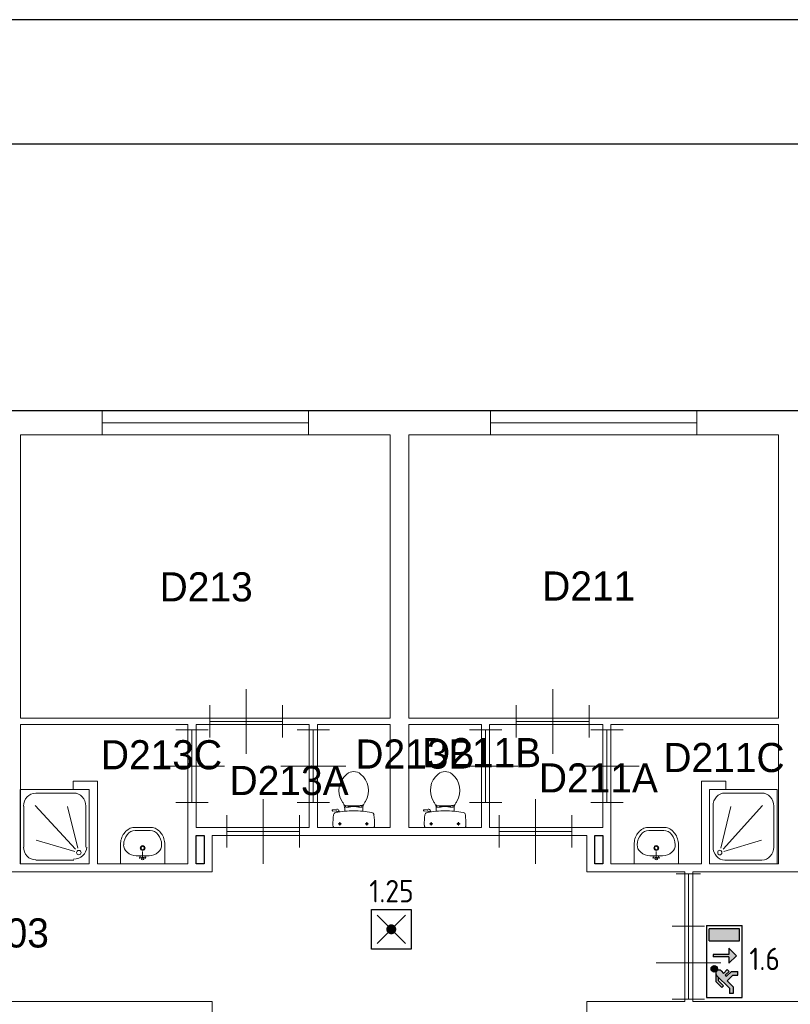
# Model space of a CAD drawing. Header units: millimetres. Extents: x 0 to 594, y 0 to 420.
# Tile 12 of 16: x 202 to 264, y 341 to 420. Entities that reach past the tile are written whole.
import ezdxf
from ezdxf.enums import TextEntityAlignment as Align

# ---------------------------------------------------------------- set-up
doc = ezdxf.new("R2010")
doc.units = ezdxf.units.MM
doc.header["$LTSCALE"] = 100
for name, color, linetype in [('BINNENMUUR', 7, 'Continuous'), ('BOUWKUNDE', 7, 'Continuous'), ('BUITENMUUR', 7, 'Continuous'), ('EL6350--Noodverlichting', 3, 'Continuous'), ('haltronic kader rand', 5, 'Continuous'), ('SANITAIR', 7, 'Continuous')]:
    doc.layers.add(name, color=color, linetype=linetype)
doc.layers.add('LABEL', color=7, linetype='Continuous', lineweight=0)
doc.styles.add('dgn175', font='dgn175.shx')
doc.styles.add('ISO18', font='ISO.shx', dxfattribs={"width": 0.9, "height": 1.8})

# ---------------------------------------------------------------- blocks, each defined once
blk = doc.blocks.new('2236')
at = {"layer": 'SANITAIR', "color": 7, "linetype": 'Continuous', "lineweight": 0}
for p, q in [((-0.662, 0.874), (-0.192, 0.874)), ((-0.811, 0.207), (-0.811, 0.713)), ((-0.67, 0.721), (-0.17, 0.183)), ((-0.142, 0.192), (-0.27, 0.708)), ((-0.043, 0.713), (-0.043, 0.207)), ((-0.178, 0.153), (-0.658, 0.291)), ((-0.192, 0.046), (-0.662, 0.046))]:
    blk.add_line(p, q, dxfattribs=at)
at = {"layer": 'SANITAIR', "color": 7, "linetype": 'Continuous', "lineweight": 0, "flags": 128}
blk.add_lwpolyline([(-0.854, 0), (0, 0), (0, 0.92), (-0.854, 0.92), (-0.854, 0)], close=True, dxfattribs=at)
at = {"layer": 'SANITAIR', "color": 7, "linetype": 'Continuous', "lineweight": 0}
for centre, major_axis, ratio, start_param, end_param in [((-0.662, 0.714), (0, 0.159), 0.956478, 0, 1.570796), ((-0.193, 0.714), (0, 0.161), 0.928262, 4.712389, 6.283185), ((-0.662, 0.208), (0, 0.159), 0.956478, 1.570796, 3.141593), ((-0.193, 0.208), (0.161, 0), 0.93257, 4.712389, 6.283185)]:
    blk.add_ellipse(centre, major_axis=major_axis, ratio=ratio, start_param=start_param, end_param=end_param, dxfattribs=at)
blk.add_ellipse((-0.129, 0.139), major_axis=(0.0289, 0), ratio=0.93257, dxfattribs=at)
blk = doc.blocks.new('20415')
at = {"layer": 'BOUWKUNDE', "color": 7, "linetype": 'Continuous', "lineweight": 0}
for p, q in [((-2.55, 0.15), (-2.55, -0.15)), ((0, 0.15), (0, -0.15)), ((0, 0), (-2.55, 0))]:
    blk.add_line(p, q, dxfattribs=at)
blk = doc.blocks.new('20219')
at = {"layer": 'BOUWKUNDE', "color": 7, "linetype": 'Continuous', "lineweight": 0}
for p, q in [((-0.45, 0.4), (-0.45, 0)), ((-0.9, 0.2), (-0.9, -0.2)), ((0, 0.2), (0, -0.2)), ((0, 0), (-0.9, 0)), ((-0.45, 0), (-0.45, -0.4))]:
    blk.add_line(p, q, dxfattribs=at)
blk = doc.blocks.new('20249')
at = {"layer": 'BOUWKUNDE', "color": 7, "linetype": 'Continuous', "lineweight": 0}
for p, q in [((-0.2, 0), (0.2, 0)), ((0, 0), (0, -0.9)), ((-0.4, -0.45), (0, -0.45)), ((0, -0.45), (0.4, -0.45)), ((-0.2, -0.9), (0.2, -0.9))]:
    blk.add_line(p, q, dxfattribs=at)
blk = doc.blocks.new('2218')
at = {"layer": 'SANITAIR', "color": 7, "linetype": 'Continuous', "lineweight": 0}
for p, q in [((-0.091, 0.41), (0.091, 0.41)), ((0, 0.065), (0, 0.153)), ((0.079, 0.1), (-0.079, 0.1)), ((0, 0.065), (-0.045, 0.082)), ((-0.037, 0.064), (-0.029, 0.089)), ((0, 0.065), (0.045, 0.082)), ((0.037, 0.064), (0.029, 0.089))]:
    blk.add_line(p, q, dxfattribs=at)
at = {"layer": 'SANITAIR', "color": 7, "linetype": 'Continuous', "lineweight": 0, "flags": 128}
blk.add_lwpolyline([(0.275, 0), (0.275, 0.235), (0.275, 0.235), (0.274, 0.255), (0.271, 0.274), (0.268, 0.292), (0.263, 0.31), (0.256, 0.328), (0.249, 0.345), (0.24, 0.361), (0.23, 0.376), (0.219, 0.389), (0.207, 0.402), (0.195, 0.413), (0.181, 0.423), (0.167, 0.432), (0.153, 0.439), (0.138, 0.444), (0.122, 0.448), (0.107, 0.45), (0.091, 0.45), (0.091, 0.45), (-0.091, 0.45), (-0.091, 0.45), (-0.107, 0.45), (-0.122, 0.448), (-0.138, 0.444), (-0.153, 0.439), (-0.167, 0.432), (-0.181, 0.423), (-0.195, 0.413), (-0.207, 0.402), (-0.219, 0.389), (-0.23, 0.376), (-0.24, 0.361), (-0.249, 0.345), (-0.256, 0.328), (-0.263, 0.31), (-0.268, 0.292), (-0.271, 0.274), (-0.274, 0.255), (-0.275, 0.235), (-0.275, 0.235), (-0.275, 0), (0.275, 0)], close=True, dxfattribs=at)
at = {"layer": 'SANITAIR', "color": 7, "linetype": 'Continuous', "lineweight": 0}
for centre, radius in [((0, 0.195), 0.03), ((0, 0.195), 0.02), ((0, 0.065), 0.0175)]:
    blk.add_circle(centre, radius, dxfattribs=at)
for centre, major_axis, ratio, start_param, end_param in [((-0.096, 0.23), (0.002, 0.18), 0.771034, 6.267651, 7.838442), ((0.096, 0.23), (0.002, -0.18), 0.771034, 1.586336, 3.157127), ((-0.096, 0.21), (0.136, -0.04), 0.751905, 3.285304, 5.05863), ((0.096, 0.21), (-0.136, -0.04), 0.751905, 1.224555, 2.997882)]:
    blk.add_ellipse(centre, major_axis=major_axis, ratio=ratio, start_param=start_param, end_param=end_param, dxfattribs=at)
blk = doc.blocks.new('22037')
at = {"layer": 'SANITAIR', "color": 7, "linetype": 'Continuous', "lineweight": 0}
for p, q in [((-0.101, 0.27), (-0.101, 0.25)), ((-0.101, 0.25), (-0.057, 0.25)), ((-0.067, 0.25), (-0.067, 0.267)), ((-0.057, 0.25), (-0.057, 0.266)), ((-0.057, 0.255), (-0.035, 0.255)), ((-0.035, 0.255), (-0.035, 0.26)), ((0.035, 0.26), (-0.035, 0.26)), ((0.035, 0.255), (0.035, 0.26)), ((0.057, 0.255), (0.035, 0.255)), ((0.057, 0.25), (0.057, 0.267)), ((0.101, 0.25), (0.057, 0.25)), ((0.067, 0.25), (0.067, 0.268)), ((0.101, 0.271), (0.101, 0.25)), ((-0.264, 0.204), (-0.266, 0.21)), ((-0.262, 0.216), (-0.21, 0.224)), ((-0.222, 0.205), (-0.259, 0.2)), ((-0.211, 0.197), (-0.208, 0.187)), ((-0.181, 0.202), (-0.21, 0.196)), ((-0.178, 0.192), (-0.183, 0.206)), ((-0.111, 0.23), (-0.111, 0.2)), ((0.111, 0.2), (0.111, 0.23)), ((-0.248, 0), (0.248, 0)), ((-0.193, 0.045), (-0.152, 0.045)), ((-0.173, 0.065), (-0.173, 0.025)), ((0.143, 0.045), (0.184, 0.045)), ((0.163, 0.066), (0.163, 0.024))]:
    blk.add_line(p, q, dxfattribs=at)
for centre in [(-0.173, 0.045), (0.163, 0.045)]:
    blk.add_circle(centre, 0.012, dxfattribs=at)
for centre, radius, start, end in [((0.08, 0.456), 0.263, 129.1208, 211.0923), ((0, 0.555), 0.135, 50.8792, 129.1208), ((-0.081, 0.456), 0.263, 328.9077, 50.8792), ((0.241, 0.553), 0.45, 211.0923, 213.8429), ((-0.24, 0.231), 0.129, 0, 33.8429), ((-0.099, 0.29), 0.02, 217.7817, 264.3005), ((-0.009, 1.191), 0.926, 264.3005, 276.9358), ((0.1, 0.292), 0.02, 276.9358, 322.58), ((0.24, 0.231), 0.129, 146.1571, 180), ((-0.241, 0.553), 0.45, 326.1571, 328.9077), ((-0.262, 0.212), 0.005, 98.4779, 195.7398), ((-0.26, 0.205), 0.005, 195.7398, 277.2238), ((0.892, 0.028), 1.15, 173.6509, 180), ((-0.217, 0.151), 0.0335, 100.7271, 173.6509), ((0, -0.995), 1.2, 95.3019, 100.7271), ((-0.221, 0.195), 0.01, 11.8886, 97.2238), ((-0.207, 0.2), 0.025, 15.9272, 98.4779), ((0, -0.992), 1.197, 84.6981, 95.3019), ((0, -0.995), 1.2, 79.2904, 84.6981), ((0.217, 0.151), 0.034, 6.3309, 79.2904), ((-0.893, 0.028), 1.15, 0, 6.3309), ((-0.214, 0.027), 0.0434, 178.9808, 218.2302), ((0.214, 0.027), 0.0434, 321.7698, 1.0192)]:
    blk.add_arc(centre, radius, start, end, dxfattribs=at)
blk = doc.blocks.new('22043')
at = {"layer": 'SANITAIR', "color": 7, "linetype": 'Continuous', "lineweight": 0}
for p, q in [((-0.101, 0.27), (-0.101, 0.25)), ((-0.101, 0.25), (-0.057, 0.25)), ((-0.067, 0.25), (-0.067, 0.267)), ((-0.057, 0.25), (-0.057, 0.266)), ((-0.057, 0.255), (-0.035, 0.255)), ((-0.035, 0.255), (-0.035, 0.26)), ((0.035, 0.26), (-0.035, 0.26)), ((0.035, 0.255), (0.035, 0.26)), ((0.057, 0.255), (0.035, 0.255)), ((0.057, 0.25), (0.057, 0.267)), ((0.101, 0.25), (0.057, 0.25)), ((0.067, 0.25), (0.067, 0.268)), ((0.101, 0.271), (0.101, 0.25)), ((-0.264, 0.204), (-0.266, 0.21)), ((-0.262, 0.216), (-0.21, 0.224)), ((-0.222, 0.205), (-0.259, 0.2)), ((-0.211, 0.197), (-0.208, 0.187)), ((-0.181, 0.202), (-0.21, 0.196)), ((-0.178, 0.192), (-0.183, 0.206)), ((-0.111, 0.23), (-0.111, 0.2)), ((0.111, 0.2), (0.111, 0.23)), ((-0.248, 0), (0.248, 0)), ((-0.193, 0.045), (-0.152, 0.045)), ((-0.173, 0.065), (-0.173, 0.025)), ((0.143, 0.045), (0.184, 0.045)), ((0.163, 0.066), (0.163, 0.024))]:
    blk.add_line(p, q, dxfattribs=at)
for centre in [(-0.173, 0.045), (0.163, 0.045)]:
    blk.add_circle(centre, 0.012, dxfattribs=at)
for centre, radius, start, end in [((0.08, 0.456), 0.263, 129.1208, 211.0923), ((0, 0.555), 0.135, 50.8792, 129.1208), ((-0.081, 0.456), 0.263, 328.9077, 50.8792), ((0.241, 0.553), 0.45, 211.0923, 213.8429), ((-0.24, 0.231), 0.129, 0, 33.8429), ((-0.099, 0.29), 0.02, 217.7817, 264.3005), ((-0.009, 1.191), 0.926, 264.3005, 276.9358), ((0.1, 0.292), 0.02, 276.9358, 322.58), ((0.24, 0.231), 0.129, 146.1571, 180), ((-0.241, 0.553), 0.45, 326.1571, 328.9077), ((-0.262, 0.212), 0.005, 98.4779, 195.7398), ((-0.26, 0.205), 0.005, 195.7398, 277.2238), ((0.892, 0.028), 1.15, 173.6509, 180), ((-0.217, 0.151), 0.0335, 100.7271, 173.6509), ((0, -0.995), 1.2, 95.3019, 100.7271), ((-0.221, 0.195), 0.01, 11.8886, 97.2238), ((-0.207, 0.2), 0.025, 15.9272, 98.4779), ((0, -0.992), 1.197, 84.6981, 95.3019), ((0, -0.995), 1.2, 79.2904, 84.6981), ((0.217, 0.151), 0.034, 6.3309, 79.2904), ((-0.893, 0.028), 1.15, 0, 6.3309), ((-0.214, 0.027), 0.0434, 178.9808, 218.2302), ((0.214, 0.027), 0.0434, 321.7698, 1.0192)]:
    blk.add_arc(centre, radius, start, end, dxfattribs=at)
blk = doc.blocks.new('22149')
at = {"layer": 'SANITAIR', "color": 7, "linetype": 'Continuous', "lineweight": 0}
for p, q in [((-0.091, 0.41), (0.091, 0.41)), ((0, 0.065), (0, 0.153)), ((0.079, 0.1), (-0.079, 0.1)), ((0, 0.065), (-0.045, 0.082)), ((-0.037, 0.064), (-0.029, 0.089)), ((0, 0.065), (0.045, 0.082)), ((0.037, 0.064), (0.029, 0.089))]:
    blk.add_line(p, q, dxfattribs=at)
at = {"layer": 'SANITAIR', "color": 7, "linetype": 'Continuous', "lineweight": 0, "flags": 128}
blk.add_lwpolyline([(0.275, 0), (0.275, 0.235), (0.275, 0.235), (0.274, 0.255), (0.271, 0.274), (0.268, 0.292), (0.263, 0.31), (0.256, 0.328), (0.249, 0.345), (0.24, 0.361), (0.23, 0.376), (0.219, 0.389), (0.207, 0.402), (0.195, 0.413), (0.181, 0.423), (0.167, 0.432), (0.153, 0.439), (0.138, 0.444), (0.122, 0.448), (0.107, 0.45), (0.091, 0.45), (0.091, 0.45), (-0.091, 0.45), (-0.091, 0.45), (-0.107, 0.45), (-0.122, 0.448), (-0.138, 0.444), (-0.153, 0.439), (-0.167, 0.432), (-0.181, 0.423), (-0.195, 0.413), (-0.207, 0.402), (-0.219, 0.389), (-0.23, 0.376), (-0.24, 0.361), (-0.249, 0.345), (-0.256, 0.328), (-0.263, 0.31), (-0.268, 0.292), (-0.271, 0.274), (-0.274, 0.255), (-0.275, 0.235), (-0.275, 0.235), (-0.275, 0), (0.275, 0)], close=True, dxfattribs=at)
at = {"layer": 'SANITAIR', "color": 7, "linetype": 'Continuous', "lineweight": 0}
for centre, radius in [((0, 0.195), 0.03), ((0, 0.195), 0.02), ((0, 0.065), 0.0175)]:
    blk.add_circle(centre, radius, dxfattribs=at)
for centre, major_axis, ratio, start_param, end_param in [((-0.096, 0.23), (0.002, 0.18), 0.771034, 6.267651, 7.838442), ((0.096, 0.23), (0.002, -0.18), 0.771034, 1.586336, 3.157127), ((-0.096, 0.21), (0.136, -0.04), 0.751905, 3.285304, 5.05863), ((0.096, 0.21), (-0.136, -0.04), 0.751905, 1.224555, 2.997882)]:
    blk.add_ellipse(centre, major_axis=major_axis, ratio=ratio, start_param=start_param, end_param=end_param, dxfattribs=at)
blk = doc.blocks.new('20428')
at = {"layer": 'BOUWKUNDE', "color": 7, "linetype": 'Continuous', "lineweight": 0}
for p, q in [((-2.55, 0.15), (-2.55, -0.15)), ((0, 0.15), (0, -0.15)), ((0, 0), (-2.55, 0))]:
    blk.add_line(p, q, dxfattribs=at)
blk = doc.blocks.new('20433')
at = {"layer": 'BOUWKUNDE', "color": 7, "linetype": 'Continuous', "lineweight": 0}
for p, q in [((0.15, 0.65), (-0.15, 0.65)), ((0, 0), (0, 0.65)), ((0.15, 0), (-0.15, 0))]:
    blk.add_line(p, q, dxfattribs=at)
blk = doc.blocks.new('20271')
at = {"layer": 'BOUWKUNDE', "color": 7, "linetype": 'Continuous', "lineweight": 0}
for p, q in [((0.448, 0), (0.448, 0.4)), ((0, -0.2), (0, 0.2)), ((0.896, -0.2), (0.896, 0.2)), ((0, 0), (0.896, 0)), ((0.448, -0.4), (0.448, 0))]:
    blk.add_line(p, q, dxfattribs=at)
blk = doc.blocks.new('20272')
at = {"layer": 'BOUWKUNDE', "color": 7, "linetype": 'Continuous', "lineweight": 0}
for p, q in [((0.2, 0.9), (-0.2, 0.9)), ((0, 0), (0, 0.9)), ((0, 0.45), (-0.4, 0.45)), ((0.4, 0.45), (0, 0.45)), ((0.2, 0), (-0.2, 0))]:
    blk.add_line(p, q, dxfattribs=at)
blk = doc.blocks.new('20273')
at = {"layer": 'BOUWKUNDE', "color": 7, "linetype": 'Continuous', "lineweight": 0}
for p, q in [((-0.45, 0.4), (-0.45, 0)), ((-0.9, 0.2), (-0.9, -0.2)), ((0, 0.2), (0, -0.2)), ((0, 0), (-0.9, 0)), ((-0.45, 0), (-0.45, -0.4))]:
    blk.add_line(p, q, dxfattribs=at)
blk = doc.blocks.new('202188')
at = {"layer": 'BOUWKUNDE', "color": 7, "linetype": 'Continuous', "lineweight": 0}
for p, q in [((0.2, 0.9), (-0.2, 0.9)), ((0, 0), (0, 0.9)), ((0, 0.45), (-0.4, 0.45)), ((0.4, 0.45), (0, 0.45)), ((0.2, 0), (-0.2, 0))]:
    blk.add_line(p, q, dxfattribs=at)
blk = doc.blocks.new('202199')
at = {"layer": 'BOUWKUNDE', "color": 7, "linetype": 'Continuous', "lineweight": 0}
for p, q in [((-0.2, 0), (0.2, 0)), ((0, 0), (0, -0.9)), ((-0.4, -0.45), (0, -0.45)), ((0, -0.45), (0.4, -0.45)), ((-0.2, -0.9), (0.2, -0.9))]:
    blk.add_line(p, q, dxfattribs=at)
blk = doc.blocks.new('202200')
at = {"layer": 'BOUWKUNDE', "color": 7, "linetype": 'Continuous', "lineweight": 0}
for p, q in [((0.45, 0), (0.45, 0.4)), ((0, -0.2), (0, 0.2)), ((0.9, -0.2), (0.9, 0.2)), ((0, 0), (0.9, 0)), ((0.45, -0.4), (0.45, 0))]:
    blk.add_line(p, q, dxfattribs=at)
blk = doc.blocks.new('202201')
at = {"layer": 'BOUWKUNDE', "color": 7, "linetype": 'Continuous', "lineweight": 0}
for p, q in [((0.2, 0.9), (-0.2, 0.9)), ((0, 0), (0, 0.9)), ((0, 0.45), (-0.4, 0.45)), ((0.4, 0.45), (0, 0.45)), ((0.2, 0), (-0.2, 0))]:
    blk.add_line(p, q, dxfattribs=at)
blk = doc.blocks.new('22346')
at = {"layer": 'SANITAIR', "color": 7, "linetype": 'Continuous', "lineweight": 0}
for p, q in [((0.646, 0.874), (0.188, 0.874)), ((0.042, 0.713), (0.042, 0.207)), ((0.138, 0.192), (0.264, 0.708)), ((0.654, 0.721), (0.166, 0.183)), ((0.792, 0.207), (0.792, 0.713)), ((0.174, 0.153), (0.642, 0.291)), ((0.188, 0.046), (0.646, 0.046))]:
    blk.add_line(p, q, dxfattribs=at)
at = {"layer": 'SANITAIR', "color": 7, "linetype": 'Continuous', "lineweight": 0, "flags": 128}
blk.add_lwpolyline([(0.834, 0), (0, 0), (0, 0.92), (0.834, 0.92), (0.834, 0)], close=True, dxfattribs=at)
at = {"layer": 'SANITAIR', "color": 7, "linetype": 'Continuous', "lineweight": 0}
for centre, major_axis, start_param, end_param in [((0.188, 0.714), (0, 0.161), 0, 1.570796), ((0.647, 0.714), (0, -0.161), 1.570796, 3.141593), ((0.188, 0.208), (0, 0.161), 1.570796, 3.141593), ((0.647, 0.208), (0, -0.161), 0, 1.570796)]:
    blk.add_ellipse(centre, major_axis=major_axis, ratio=0.906522, start_param=start_param, end_param=end_param, dxfattribs=at)
blk.add_ellipse((0.126, 0.139), major_axis=(0, 0.029), ratio=0.906522, dxfattribs=at)
blk = doc.blocks.new('anv')
for p, q in [((-2.5, 497.5), (497.5, 497.5)), ((-2.5, -2.5), (-2.5, 497.5)), ((497.5, 497.5), (497.5, -2.5)), ((70.72325, 70.72325), (424.27675, 424.27675)), ((70.72325, 424.27675), (424.27675, 70.72325)), ((497.5, -2.5), (-2.5, -2.5))]:
    blk.add_line(p, q)
at = {"const_width": 62.5}
blk.add_lwpolyline([(216.25, 247.5, 1), (278.75, 247.5, 1)], format="xyb", close=True, dxfattribs=at)
blk = doc.blocks.new('nuo')
at = {"ltscale": 5.5}
for points in [[(333, 320, 0.62111), (398, 352, 1), (318, 352, 0.176186), (327, 326, -0.055261)], [(708, 35), (858, 35), (858, 415), (708, 415)], [(301, 236), (331, 266, 0.388721), (333, 320, -0.055261), (327, 326, 0.375772), (274, 322), (114, 161), (50, 161), (50, 113), (133, 113), (208, 188), (278, 118), (278, 57), (326, 57), (326, 137), (264, 199), (278, 213), (326, 165), (349, 188)], [(274, 322, -0.198912), (303, 334), (200, 334), (123, 256), (145, 234), (213, 302), (254, 302)], [(537, 366), (507, 366), (507, 167), (427, 167), (522, 72), (617, 167), (537, 167)]]:
    blk.add_hatch(color=256, dxfattribs=at).paths.add_polyline_path(points)
at = {"color": 0, "linetype": 'Continuous'}
for p, q in [((900, 450), (0, 450)), ((0, 450), (0, 0)), ((708, 415), (858, 415)), ((708, 415), (708, 35)), ((858, 35), (858, 415)), ((900, 450), (900, 0)), ((274, 322), (114, 161)), ((123, 256), (200, 334)), ((145, 234), (123, 256)), ((145, 234), (213, 302)), ((303, 334), (200, 334)), ((254, 302), (213, 302)), ((331, 266), (301, 236)), ((114, 161), (50, 161)), ((208, 188), (133, 113)), ((278, 118), (208, 188)), ((278, 213), (264, 199)), ((264, 199), (326, 137)), ((326, 165), (278, 213)), ((349, 188), (301, 236)), ((326, 137), (326, 57)), ((0, 0), (900, 0)), ((133, 113), (50, 113)), ((278, 118), (278, 57)), ((708, 35), (858, 35))]:
    blk.add_line(p, q, dxfattribs=at)
at = {"ltscale": 5.5}
for p, q in [((507, 167), (507, 366)), ((537, 366), (507, 366)), ((537, 167), (537, 366)), ((50, 113), (50, 161)), ((326, 165), (349, 188)), ((507, 167), (427, 167)), ((617, 167), (537, 167)), ((278, 57), (326, 57))]:
    blk.add_line(p, q, dxfattribs=at)
blk.add_lwpolyline([(427, 167), (522, 72), (617, 167)], dxfattribs=at)
at = {"color": 0, "linetype": 'Continuous'}
blk.add_circle((358, 352), 40, dxfattribs=at)
blk.add_arc((303, 294), 40, 315, 135, dxfattribs=at)

msp = doc.modelspace()

# ---------------------------------------------------------------- linework, layer by layer
at = {"layer": 'BINNENMUUR', "color": 7, "linetype": 'Continuous', "lineweight": 13, "flags": 128}
for points in [[(202.329, 386.645), (202.329, 363.895), (232.034, 363.895), (232.034, 386.645), (202.329, 386.645)], [(233.529, 386.645), (233.529, 363.895), (263.234, 363.895), (263.234, 386.645), (233.529, 386.645)], [(202.329, 363.375), (202.329, 352.195), (207.854, 352.195), (207.854, 358.175), (206.554, 358.175), (206.554, 358.825), (208.504, 358.825), (208.504, 352.195), (215.784, 352.195), (215.784, 363.375), (202.329, 363.375)], [(216.434, 363.375), (216.434, 355.12), (225.534, 355.12), (225.534, 363.375), (216.434, 363.375)], [(232.034, 363.375), (226.184, 363.375), (226.184, 355.12), (232.034, 355.12), (232.034, 363.375)], [(233.529, 363.375), (233.529, 355.12), (239.379, 355.12), (239.379, 363.375), (233.529, 363.375)], [(240.029, 363.375), (240.029, 355.12), (249.129, 355.12), (249.129, 363.375), (240.029, 363.375)], [(263.234, 363.375), (249.779, 363.375), (249.779, 352.195), (257.059, 352.195), (257.059, 358.825), (259.009, 358.825), (259.009, 358.175), (257.709, 358.175), (257.709, 352.195), (263.234, 352.195), (263.234, 363.375)], [(147.404, 341.145), (155.334, 341.145), (155.334, 338.22), (185.429, 338.22), (185.429, 341.145), (217.734, 341.145), (217.734, 338.22), (247.829, 338.22), (247.829, 341.145), (255.707, 341.145), (255.707, 351.545), (247.829, 351.545), (247.829, 354.47), (217.734, 354.47), (217.734, 351.545), (185.429, 351.545), (185.429, 354.47), (155.334, 354.47), (155.334, 351.545), (147.404, 351.545), (147.404, 341.145)]]:
    msp.add_lwpolyline(points, close=True, dxfattribs=at)
msp.add_lwpolyline([(372.629, 354.47), (342.534, 354.47), (342.534, 351.545), (310.229, 351.545), (310.229, 354.47), (280.134, 354.47), (280.134, 351.545), (256.357, 351.545), (256.357, 341.145), (280.134, 341.145), (280.134, 338.22), (295.929, 338.22), (295.929, 309.945), (309.904, 309.945), (309.904, 341.145), (347.409, 341.145), (347.409, 325.545), (350.334, 325.545), (350.334, 301.502), (360.734, 301.502)], dxfattribs=at)
at = {"layer": 'BUITENMUUR', "color": 7, "linetype": 'Continuous', "lineweight": 30, "flags": 128}
for points in [[(67.584, 89.79), (319.589, 89.79), (348.384, 89.79), (397.784, 89.79), (397.784, 341.795), (389.984, 341.795), (389.984, 388.595), (137.979, 388.595), (109.184, 388.595), (59.784, 388.595), (59.784, 136.59), (67.584, 136.59), (67.584, 89.79)], [(216.434, 352.195), (216.434, 354.47), (217.084, 354.47), (217.084, 352.195), (216.434, 352.195)], [(248.479, 354.47), (249.129, 354.47), (249.129, 352.195), (248.479, 352.195), (248.479, 354.47)]]:
    msp.add_lwpolyline(points, close=True, dxfattribs=at)
at = {"layer": 'haltronic kader rand', "color": 8}
msp.add_lwpolyline([(0, 0), (594, 0), (594, 420), (0, 420)], close=True, dxfattribs=at)
at = {"layer": 'haltronic kader rand'}
msp.add_lwpolyline([(10, 10), (584, 10), (584, 410), (10, 410)], close=True, dxfattribs=at)

# ---------------------------------------------------------------- block references
at = {"color": 7, "linetype": 'Continuous', "lineweight": 0, "xscale": 6.5, "yscale": 6.5, "zscale": 6.5}
for name, p in [('20415', (225.469, 387.62)), ('20428', (256.669, 387.62)), ('20273', (223.389, 363.635)), ('20219', (248.024, 363.635)), ('20249', (216.109, 362.959)), ('20272', (225.859, 357.109)), ('202199', (239.704, 362.959)), ('202201', (249.454, 357.109)), ('22037', (229.109, 355.12)), ('22043', (236.454, 355.12)), ('2236', (207.854, 352.195)), ('22346', (257.709, 352.195)), ('20271', (218.917, 354.795)), ('202200', (240.796, 354.795)), ('22149', (212.144, 352.195)), ('2218', (253.419, 352.195)), ('20433', (255.999, 347.177)), ('202188', (255.999, 341.327))]:
    msp.add_blockref(name, p, dxfattribs=at)
at = {"layer": 'EL6350--Noodverlichting', "xscale": 0.006399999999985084, "yscale": 0.006399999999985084, "zscale": 0.006399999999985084}
msp.add_blockref('anv', (230.542, 345.351), dxfattribs=at)
at = {"layer": 'EL6350--Noodverlichting', "xscale": 0.006399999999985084, "yscale": 0.006399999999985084, "zscale": 0.006399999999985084, "rotation": 90}
msp.add_blockref('nuo', (260.333, 341.471), dxfattribs=at)

# ---------------------------------------------------------------- texts
at = {"layer": 'EL6350--Noodverlichting', "color": 1, "style": 'ISO18'}
for s, p in [('1.25', (232.142, 350)), ('1.6', (262.13, 344.557))]:
    msp.add_text(s, height=1.8, dxfattribs=at).set_placement(p, align=Align.MIDDLE)
at = {"layer": 'LABEL', "color": 7, "linetype": 'Continuous', "lineweight": 0, "style": 'dgn175'}
for s, p in [('D211', (244.254, 373.34)), ('D213', (213.509, 373.275)), ('D213B', (229.239, 359.846)), ('D211B', (234.601, 359.956)), ('D213C', (208.79, 359.787)), ('D211C', (253.991, 359.566)), ('D213A', (219.131, 357.72)), ('D211A', (243.987, 357.928)), ('D203', (197.129, 345.474))]:
    msp.add_text(s, height=2.34, dxfattribs=at).set_placement(p)

doc.saveas('drawing.dxf')
